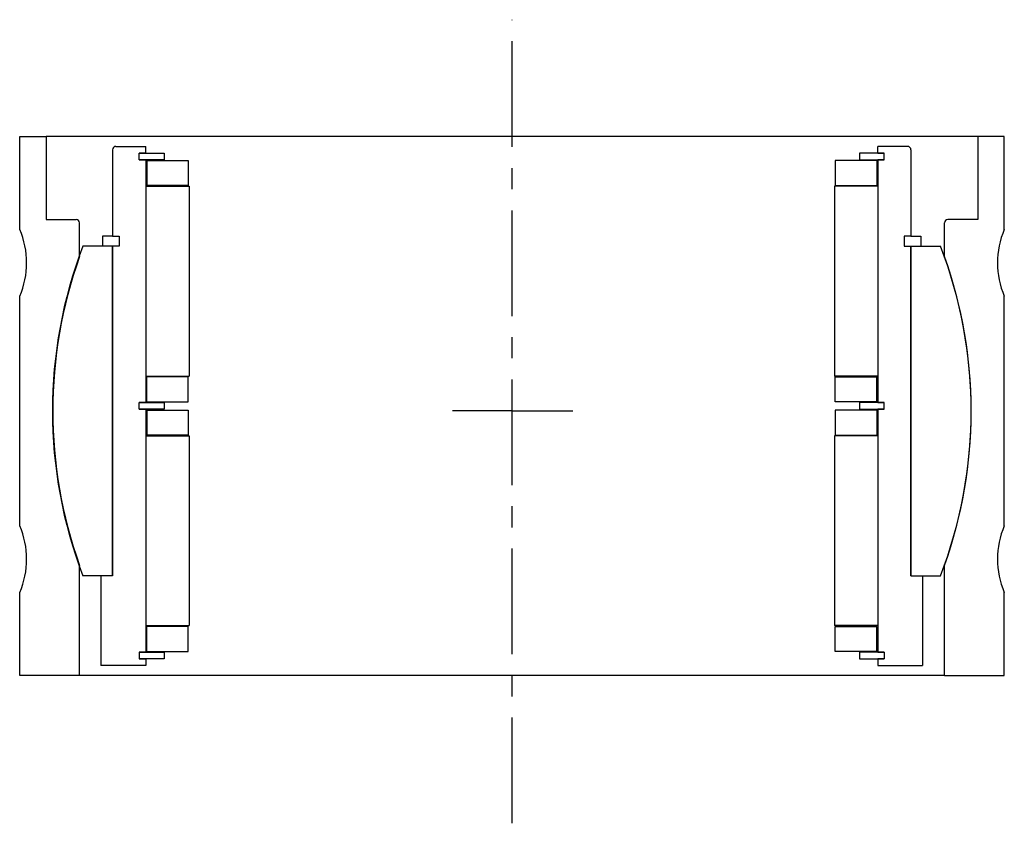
# Model space of a CAD drawing. Extents: x -12 to 284, y -45 to 196.
import ezdxf

# ---------------------------------------------------------------- set-up
doc = ezdxf.new("R2010")
doc.units = 0
doc.header["$MEASUREMENT"] = 0
doc.linetypes.add('CENTER', pattern=[50.8, 31.75, -6.35, 6.35, -6.35])
doc.layers.get('0').update_dxf_attribs({"linetype": 'CONTINUOUS'})
doc.layers.add('CENTER', color=10, linetype='CENTER')

# ---------------------------------------------------------------- blocks, each defined once
blk = doc.blocks.new('Inderhus')
for p, q in [((-120, 78.5), (-120, 52.5)), ((-119, 79.5), (-110, 79.5)), ((-112, 75.5), (-112, 77.5)), ((-110, 77.5), (-112, 77.5)), ((-110, 77.5), (-112, 77.5)), ((-112, 77.5), (-104.5, 77.5)), ((-110, 77.5), (-110, 79.5)), ((-104.5, 77.5), (-104.5, 75.5)), ((112, 77.5), (104.5, 77.5)), ((104.5, 77.5), (104.5, 75.5)), ((119, 79.5), (110, 79.5)), ((110, 77.5), (110, 79.5)), ((110, 77.5), (112, 77.5)), ((110, 77.5), (112, 77.5)), ((112, 75.5), (112, 77.5)), ((120, 78.5), (120, 52.5)), ((-112, 75.5), (-110, 75.5)), ((-112, 75.5), (-110, 75.5)), ((-104.5, 75.5), (-112, 75.5)), ((-110, 75.5), (-110, 2.5)), ((-109.75, 75.25), (-109.75, 67.75)), ((-109.75, 75.25), (-97.25, 75.25)), ((-97.25, 75.25), (-97.25, 67.75)), ((109.75, 75.25), (97.25, 75.25)), ((97.25, 75.25), (97.25, 67.75)), ((104.5, 75.5), (112, 75.5)), ((109.75, 75.25), (109.75, 67.75)), ((112, 75.5), (110, 75.5)), ((112, 75.5), (110, 75.5)), ((110, 75.5), (110, 2.5)), ((-110, 67.5), (-97, 67.5)), ((-110, 67.5), (-110, 10.5)), ((-97.25, 67.75), (-109.75, 67.75)), ((-97, 67.5), (-97, 10.5)), ((97, 67.5), (97, 10.5)), ((110, 67.5), (97, 67.5)), ((97.25, 67.75), (109.75, 67.75)), ((110, 67.5), (110, 10.5)), ((-120, 52.5), (-123, 52.5)), ((-123, 52.5), (-123, 49.5)), ((-120, 52.5), (-118, 52.5)), ((-118, 52.5), (-118, 49.5)), ((118, 52.5), (118, 49.5)), ((120, 52.5), (118, 52.5)), ((120, 52.5), (123, 52.5)), ((123, 52.5), (123, 49.5)), ((-120, 49.5), (-128.92, 49.5)), ((-120, 49.5), (-120, -49.5)), ((-120, 49.5), (-120, -49.5)), ((-118, 49.5), (-120, 49.5)), ((-120, 49.5), (-120, -49.5)), ((-120, -49.5), (-120, 49.5)), ((118, 49.5), (120, 49.5)), ((120, -49.5), (120, 49.5)), ((120, 49.5), (128.92, 49.5)), ((120, 49.5), (120, -49.5)), ((120, 49.5), (120, -49.5)), ((120, 49.5), (120, -49.5)), ((-110, 10.5), (-97, 10.5)), ((-97.25, 10.25), (-109.75, 10.25)), ((-109.75, 2.75), (-109.75, 10.25)), ((-97.25, 2.75), (-97.25, 10.25)), ((110, 10.5), (97, 10.5)), ((97.25, 2.75), (97.25, 10.25)), ((97.25, 10.25), (109.75, 10.25)), ((109.75, 2.75), (109.75, 10.25)), ((-112, 0.5), (-112, 2.5)), ((-110, 2.5), (-112, 2.5)), ((-110, 2.5), (-112, 2.5)), ((-112, 2.5), (-104.5, 2.5)), ((-110, 0.5), (-112, 0.5)), ((-112, 0.5), (-110, 0.5)), ((-104.5, 0.5), (-112, 0.5)), ((-110, 0.5), (-110, -72.5)), ((-109.75, 2.75), (-97.25, 2.75)), ((-109.75, 0.25), (-97.25, 0.25)), ((-109.75, 0.25), (-109.75, -7.25)), ((-104.5, 2.5), (-104.5, 0.5)), ((-97.25, 0.25), (-97.25, -7.25)), ((109.75, 2.75), (97.25, 2.75)), ((97.25, 0.25), (97.25, -7.25)), ((109.75, 0.25), (97.25, 0.25)), ((112, 2.5), (104.5, 2.5)), ((104.5, 2.5), (104.5, 0.5)), ((104.5, 0.5), (112, 0.5)), ((109.75, 0.25), (109.75, -7.25)), ((110, 2.5), (112, 2.5)), ((110, 2.5), (112, 2.5)), ((112, 0.5), (110, 0.5)), ((110, 0.5), (112, 0.5)), ((110, 0.5), (110, -72.5)), ((112, 0.5), (112, 2.5)), ((-110, -7.5), (-110, -64.5)), ((-110, -7.5), (-97, -7.5)), ((-97.25, -7.25), (-109.75, -7.25)), ((-97, -7.5), (-97, -64.5)), ((110, -7.5), (97, -7.5)), ((97, -7.5), (97, -64.5)), ((97.25, -7.25), (109.75, -7.25)), ((110, -7.5), (110, -64.5)), ((-120, -49.5), (-128.92, -49.5)), ((-120, -49.5), (-123.5, -49.5)), ((-120, -49.5), (-123.5, -49.5)), ((-123.5, -49.5), (-123.5, -76.5)), ((120, -49.5), (128.92, -49.5)), ((120, -49.5), (123.5, -49.5)), ((120, -49.5), (123.5, -49.5)), ((123.5, -49.5), (123.5, -76.5)), ((-110, -64.5), (-97, -64.5)), ((-109.75, -72.25), (-109.75, -64.75)), ((-97.25, -64.75), (-109.75, -64.75)), ((-97.25, -72.25), (-97.25, -64.75)), ((110, -64.5), (97, -64.5)), ((97.25, -64.75), (109.75, -64.75)), ((97.25, -72.25), (97.25, -64.75)), ((109.75, -72.25), (109.75, -64.75)), ((-112, -72.5), (-104.5, -72.5)), ((-110, -72.5), (-112, -72.5)), ((-112, -72.5), (-112, -74.5)), ((-110, -72.5), (-112, -72.5)), ((-109.75, -72.25), (-97.25, -72.25)), ((-104.5, -72.5), (-104.5, -74.5)), ((109.75, -72.25), (97.25, -72.25)), ((104.5, -72.5), (104.5, -74.5)), ((112, -72.5), (104.5, -72.5)), ((110, -72.5), (112, -72.5)), ((110, -72.5), (112, -72.5)), ((112, -72.5), (112, -74.5)), ((-110, -76.5), (-123.5, -76.5)), ((-104.5, -74.5), (-112, -74.5)), ((-112, -74.5), (-110, -74.5)), ((-112, -74.5), (-110, -74.5)), ((-110, -74.5), (-110, -76.5)), ((104.5, -74.5), (112, -74.5)), ((112, -74.5), (110, -74.5)), ((110, -74.5), (110, -76.5)), ((112, -74.5), (110, -74.5)), ((110, -76.5), (123.5, -76.5))]:
    blk.add_line(p, q)
for centre, radius, start, end in [((-119, 78.5), 1, 90, 180), ((119, 78.5), 1, 0, 90), ((0, 0), 138.1, 158.9958, 201.0042), ((0, 0), 138.1, 338.9958, 21.0042)]:
    blk.add_arc(centre, radius, start, end)
at = {"layer": 'CENTER'}
for q in [(-17.84, 0), (18.34, 0)]:
    blk.add_line((0, 0), q, dxfattribs=at)
blk = doc.blocks.new('43194 yderhus')
for p, q in [((-147.93, 54.5), (-147.93, 82.5)), ((-147.93, 82.5), (-139.93, 82.5)), ((-139.93, 82.5), (-139.93, 57.5)), ((0.07, 82.5), (-139.93, 82.5)), ((140.07, 82.5), (0.07, 82.5)), ((140.07, 82.5), (140.07, 57.5)), ((148.07, 82.5), (140.07, 82.5)), ((148.07, 54.5), (148.07, 82.5)), ((-139.93, 57.5), (-130.93, 57.5)), ((-129.93, 46.4), (-129.93, 56.5)), ((130.07, 46.4), (130.07, 56.5)), ((140.07, 57.5), (131.07, 57.5)), ((-147.93, -34.5), (-147.93, 34.5)), ((148.07, -34.5), (148.07, 34.5)), ((-129.93, -79.5), (-129.93, -46.4)), ((130.07, -79.5), (130.07, -46.4)), ((-147.93, -79.5), (-147.93, -54.5)), ((148.07, -79.5), (148.07, -54.5)), ((-129.93, -79.5), (-147.93, -79.5)), ((0.07, -79.5), (-129.93, -79.5)), ((130.07, -79.5), (0.07, -79.5)), ((130.07, -79.5), (148.07, -79.5))]:
    blk.add_line(p, q)
for centre, radius, start, end in [((-130.93, 56.5), 1, 0, 90), ((131.07, 56.5), 1, 90, 180), ((-170.84, 44.5), 25, 336.4218, 23.5782), ((170.98, 44.5), 25, 156.4218, 203.5782), ((0.14, 0), 138.1, 160.3652, 199.6348), ((0, 0), 138.1, 340.3652, 19.6348), ((-170.84, -44.5), 25, 336.4218, 23.5782), ((170.98, -44.5), 25, 156.4218, 203.5782)]:
    blk.add_arc(centre, radius, start, end)
at = {"layer": 'CENTER'}
blk.add_line((0.07, -123.88), (0.07, 117.55), dxfattribs=at)

msp = doc.modelspace()

# ---------------------------------------------------------------- block references
for name in ['43194 yderhus', 'Inderhus']:
    msp.add_blockref(name, (135.79, 78.83))

doc.saveas('drawing.dxf')
